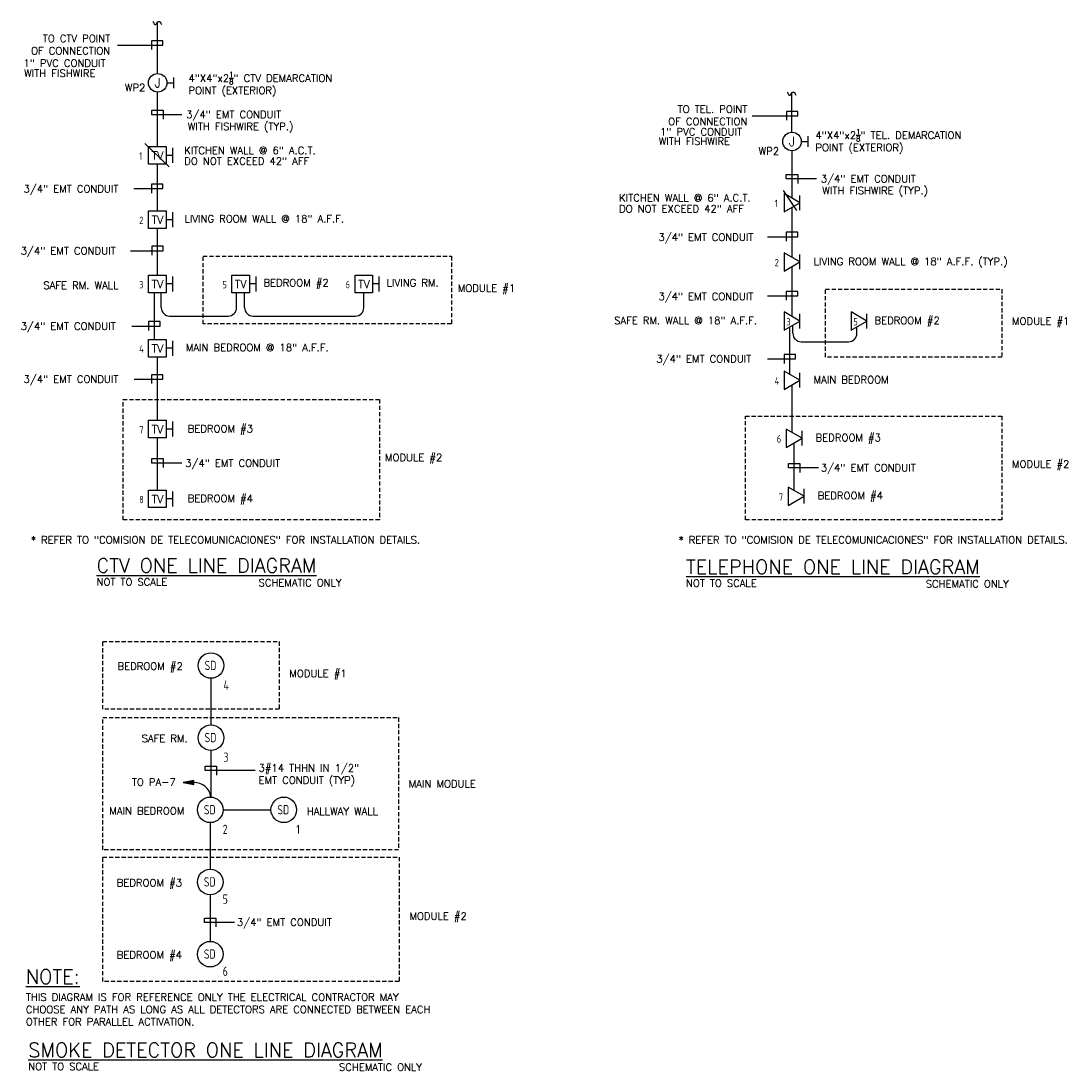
# Model space of a CAD drawing. Header units: inches. Extents: x 23373 to 33923, y 1540 to 5670.
# Tile 74 of 106: x 29993 to 30489, y 3301 to 3800. Entities that reach past the tile are written whole.
import ezdxf
from ezdxf.enums import TextEntityAlignment as Align

# ---------------------------------------------------------------- set-up
doc = ezdxf.new("R2010")
doc.units = ezdxf.units.IN
doc.header["$LTSCALE"] = 2
doc.header["$MEASUREMENT"] = 0
doc.linetypes.add('DASHED', pattern=[0.75, 0.5, -0.25])
doc.linetypes.add('HIDDEN', pattern=[0.375, 0.25, -0.125])
for name, color, linetype in [('1ELECPOWER', 4, 'CONTINUOUS'), ('eeCtvDist', 5, 'CONTINUOUS'), ('eeFaDist', 4, 'CONTINUOUS'), ('eeRecepDist', 120, 'CONTINUOUS'), ('eeRecepLINE', 120, 'HIDDEN'), ('eeTelDist', 5, 'CONTINUOUS'), ('EL-ANNO-TEXT', 4, 'CONTINUOUS'), ('EL-POWER-RISER', 5, 'CONTINUOUS'), ('ELECT-WORK', 3, 'CONTINUOUS')]:
    doc.layers.add(name, color=color, linetype=linetype)
doc.styles.add('100-48', font='archstyl.shx', dxfattribs={"width": 0.9, "height": 4.8})
doc.styles.add('140ANNO', font='simplex.shx', dxfattribs={"height": 0.14})
doc.styles.get("Standard").update_dxf_attribs({"font": 'simplex.shx'})

# ---------------------------------------------------------------- blocks, each defined once
blk = doc.blocks.new('HR FA')
at = {"layer": 'eeFaDist', "linetype": 'Continuous'}
blk.add_hatch(color=256, dxfattribs=at).paths.add_polyline_path([(-0.213, -0.283), (-0.172, -0.17), (-0.217, -0.163)])
for p, q in [((-0.217, -0.163), (-0.213, -0.283)), ((-0.172, -0.17), (-0.217, -0.163)), ((-0.213, -0.283), (-0.172, -0.17))]:
    blk.add_line(p, q, dxfattribs=at)
at = {"layer": 'eeFaDist', "linetype": 'ByBlock'}
blk.add_arc((-0.006, -0.189), 0.189, 88.0949, 173.0878, dxfattribs=at)
blk = doc.blocks.new('TEL-OUT')
at = {"layer": 'eeTelDist', "linetype": 'ByBlock'}
for p, q in [((0, 0), (0.157, 0.091)), ((0.157, -0.091), (0, 0)), ((0.157, 0.091), (0.157, -0.091))]:
    blk.add_line(p, q, dxfattribs=at)
at = {"layer": 'eeTelDist'}
blk.add_line((0, -0.073), (0, 0.073), dxfattribs=at)

msp = doc.modelspace()

# ---------------------------------------------------------------- linework, layer by layer
at = {"layer": 'eeCtvDist'}
for p, q in [((30057.37929599, 3775.39586099), (30057.37929599, 3799.44525357)), ((30057.37929599, 3740.69575703), (30057.37929599, 3766.59205665)), ((30057.37929599, 3710.10636826), (30057.37929599, 3732.32142937)), ((30057.37929599, 3679.51697948), (30057.37929599, 3701.73204059)), ((30056.04281044, 3648.92759071), (30056.04281044, 3671.14265182)), ((30059.21350091, 3664.03512126), (30059.21350091, 3671.14265182)), ((30095.03774877, 3664.03512126), (30095.03774877, 3671.14265182)), ((30098.85007875, 3664.03512126), (30098.85007875, 3671.14265182)), ((30155.54781114, 3664.03512126), (30155.54781114, 3671.14265182)), ((30057.37929599, 3610.47621699), (30057.37929599, 3640.55326304)), ((30057.37929599, 3577.28015964), (30057.37929599, 3602.10188933))]:
    msp.add_line(p, q, dxfattribs=at)
at = {"layer": 'eeCtvDist', "linetype": 'ByBlock'}
for p, q in [((30053.19213215, 3740.69575703), (30061.56645982, 3740.69575703)), ((30053.19213215, 3732.32142937), (30053.19213215, 3740.69575703)), ((30061.56645982, 3740.69575703), (30061.56645982, 3732.32142937)), ((30064.59428773, 3736.46780824), (30061.56645982, 3736.46780824)), ((30064.59428773, 3740.01866518), (30064.59428773, 3732.91695131)), ((30061.56645982, 3732.32142937), (30053.19213215, 3732.32142937)), ((30053.19213215, 3701.73204059), (30053.19213215, 3710.10636826)), ((30053.19213215, 3710.10636826), (30061.56645982, 3710.10636826)), ((30061.56645982, 3710.10636826), (30061.56645982, 3701.73204059)), ((30064.59428773, 3709.4292764), (30064.59428773, 3702.32756254)), ((30061.56645982, 3701.73204059), (30053.19213215, 3701.73204059)), ((30064.59428773, 3705.87841947), (30061.56645982, 3705.87841947)), ((30053.19213215, 3671.14265182), (30053.19213215, 3679.51697948)), ((30053.19213215, 3679.51697948), (30061.56645982, 3679.51697948)), ((30061.56645982, 3679.51697948), (30061.56645982, 3671.14265182)), ((30064.59428773, 3678.83988763), (30064.59428773, 3671.73817376)), ((30092.75674993, 3671.14265182), (30092.75674993, 3679.51697948)), ((30092.75674993, 3679.51697948), (30101.13107759, 3679.51697948)), ((30101.13107759, 3679.51697948), (30101.13107759, 3671.14265182)), ((30104.1589055, 3678.83988763), (30104.1589055, 3671.73817376)), ((30151.36064731, 3671.14265182), (30151.36064731, 3679.51697948)), ((30151.36064731, 3679.51697948), (30159.73497498, 3679.51697948)), ((30159.73497498, 3679.51697948), (30159.73497498, 3671.14265182)), ((30162.76280289, 3678.83988763), (30162.76280289, 3671.73817376)), ((30064.59428773, 3675.28903069), (30061.56645982, 3675.28903069)), ((30104.1589055, 3675.28903069), (30101.13107759, 3675.28903069)), ((30162.76280289, 3675.28903069), (30159.73497498, 3675.28903069)), ((30061.56645982, 3671.14265182), (30053.19213215, 3671.14265182)), ((30101.13107759, 3671.14265182), (30092.75674993, 3671.14265182)), ((30159.73497498, 3671.14265182), (30151.36064731, 3671.14265182)), ((30053.19213215, 3648.92759071), (30061.56645982, 3648.92759071)), ((30053.19213215, 3640.55326304), (30053.19213215, 3648.92759071)), ((30061.56645982, 3648.92759071), (30061.56645982, 3640.55326304)), ((30064.59428773, 3648.25049885), (30064.59428773, 3641.14878499)), ((30064.59428773, 3644.69964192), (30061.56645982, 3644.69964192)), ((30061.56645982, 3640.55326304), (30053.19213215, 3640.55326304)), ((30053.19213215, 3602.10188933), (30053.19213215, 3610.47621699)), ((30053.19213215, 3610.47621699), (30061.56645982, 3610.47621699)), ((30061.56645982, 3610.47621699), (30061.56645982, 3602.10188933)), ((30064.59428773, 3609.79912513), (30064.59428773, 3602.69741127)), ((30061.56645982, 3602.10188933), (30053.19213215, 3602.10188933)), ((30064.59428773, 3606.2482682), (30061.56645982, 3606.2482682)), ((30053.19213215, 3568.90583197), (30053.19213215, 3577.28015964)), ((30053.19213215, 3577.28015964), (30061.56645982, 3577.28015964)), ((30061.56645982, 3577.28015964), (30061.56645982, 3568.90583197)), ((30064.59428773, 3576.60306778), (30064.59428773, 3569.50135392)), ((30064.59428773, 3573.05221085), (30061.56645982, 3573.05221085)), ((30061.56645982, 3568.90583197), (30053.19213215, 3568.90583197))]:
    msp.add_line(p, q, dxfattribs=at)
at = {"layer": 'eeFaDist'}
msp.add_line((30051.353985, 3742.0801589), (30062.99453457, 3730.98910895), dxfattribs=at)
at = {"layer": 'eeFaDist', "ltscale": 2}
msp.add_line((30088.58379174, 3425.13657397), (30111.40509452, 3425.13657397), dxfattribs=at)
at = {"layer": 'eeFaDist', "linetype": 'DASHED', "ltscale": 2}
for points in [[(30079.11212782, 3688.46646882), (30197.21308747, 3688.46646882), (30197.21308747, 3656.26338475), (30079.11212782, 3656.26338475)], [(30375.05420905, 3672.75272208), (30458.99836647, 3672.75272208), (30458.99836647, 3640.54963801), (30375.05420905, 3640.54963801)], [(30041.04337403, 3620.36164888), (30163.05628523, 3620.36164888), (30163.05628523, 3563.03764908), (30041.04337403, 3563.03764908)], [(30336.98545526, 3612.46123353), (30458.99836647, 3612.46123353), (30458.99836647, 3563.05435943), (30336.98545526, 3563.05435943)], [(30031.36700808, 3505.1828904), (30115.31116549, 3505.1828904), (30115.31116549, 3472.97980633), (30031.36700808, 3472.97980633)], [(30031.36700808, 3469.0666316), (30172.1040052, 3469.0666316), (30172.1040052, 3406.14847548), (30031.36700808, 3406.14847548)], [(30031.36700808, 3402.66396637), (30172.28336041, 3402.66396637), (30172.28336041, 3343.45185111), (30031.36700808, 3343.45185111)]]:
    msp.add_lwpolyline(points, close=True, dxfattribs=at)
at = {"layer": 'eeRecepDist'}
for p, q in [((30065.21566961, 3768.42933223), (30065.21566961, 3773.56494187)), ((30061.93293432, 3770.99713705), (30065.21566961, 3770.99713705))]:
    msp.add_line(p, q, dxfattribs=at)
msp.add_circle((30057.52850519, 3770.99395882), 4.40443028, dxfattribs=at)
at = {"layer": 'eeRecepLINE', "linetype": 'Continuous'}
for points in [[(30055.21483495, 3800.23043891), (30056.60148517, 3798.75437337), (30057.9881354, 3800.23043891), (30059.37478562, 3798.75437337)], [(30356.86521573, 3766.59672728), (30358.25186595, 3765.12066175), (30359.63851618, 3766.59672728), (30361.0251664, 3765.12066175)]]:
    msp.add_spline(points, degree=3, dxfattribs=at)
at = {"layer": 'eeTelDist'}
for p, q in [((30359.02967677, 3747.46096102), (30359.02967677, 3765.97816083)), ((30363.5833151, 3743.06223707), (30366.86605039, 3743.06223707)), ((30366.86605039, 3740.49443225), (30366.86605039, 3745.6300419)), ((30354.95744202, 3719.69729742), (30361.35571665, 3710.2300792))]:
    msp.add_line(p, q, dxfattribs=at)
at = {"layer": 'eeTelDist', "ltscale": 2}
for p, q in [((30359.17888597, 3716.13821355), (30359.17888597, 3738.61075985)), ((30359.17888597, 3687.98548974), (30359.17888597, 3711.77658456)), ((30359.17888597, 3659.83276592), (30359.17888597, 3683.62386075)), ((30063.21350091, 3660.03512126), (30091.03774877, 3660.03512126)), ((30102.85007875, 3660.03512126), (30151.54781114, 3660.03512126)), ((30358.19518159, 3632.24798409), (30358.19518159, 3654.90319495)), ((30359.59307164, 3651.82176405), (30359.59307164, 3655.71026714)), ((30390.05530283, 3651.82176405), (30390.05530283, 3654.90319495)), ((30363.59307164, 3647.82176405), (30386.05530283, 3647.82176405)), ((30359.17888597, 3604.66320226), (30359.17888597, 3627.31841312)), ((30360.16259034, 3577.07842043), (30360.16259034, 3599.73363129))]:
    msp.add_line(p, q, dxfattribs=at)
at = {"layer": 'eeTelDist'}
msp.add_circle((30359.17888597, 3743.05905884), 4.40443028, dxfattribs=at)
at = {"layer": 'eeTelDist', "ltscale": 2}
for centre, start, end in [((30063.21350091, 3664.03512126), 180, 270), ((30151.54781114, 3664.03512126), 270, 0), ((30363.59307164, 3651.82176405), 180, 270), ((30386.05530283, 3651.82176405), 270, 0)]:
    msp.add_arc(centre, 4, start, end, dxfattribs=at)
at = {"layer": 'eeTelDist'}
for centre, start, end in [((30091.03774877, 3664.03512126), 270, 0), ((30102.85007875, 3664.03512126), 180, 270)]:
    msp.add_arc(centre, 4, start, end, dxfattribs=at)
at = {"layer": 'EL-POWER-RISER'}
for p, q in [((30082.85223261, 3487.70410676), (30082.85223261, 3465.5388222)), ((30082.85223261, 3453.37409654), (30082.85223261, 3431.20881197)), ((30082.50142891, 3419.05421114), (30082.50142891, 3396.88892658)), ((30082.50142891, 3384.72420091), (30082.50142891, 3362.55891635))]:
    msp.add_line(p, q, dxfattribs=at)
for centre in [(30082.85223261, 3493.78646959), (30082.85223261, 3459.45645937), (30082.50142891, 3425.13657397), (30117.48745735, 3425.13657397), (30082.50142891, 3390.80656374), (30082.50142891, 3356.47655352)]:
    msp.add_circle(centre, 6.08236283, dxfattribs=at)
at = {"layer": 'ELECT-WORK', "color": 2, "linetype": 'Continuous'}
for p, q in [((30038.35402494, 3788.89688479), (30059.96495657, 3788.89688479)), ((30059.96495657, 3791.00399392), (30054.54159258, 3791.00399392)), ((30054.54159258, 3791.00399392), (30054.54159258, 3786.78977566)), ((30059.96495657, 3788.89688479), (30059.96495657, 3791.00399392)), ((30054.66761399, 3757.91267994), (30060.09097798, 3757.91267994)), ((30054.66761399, 3755.80557081), (30054.66761399, 3757.91267994)), ((30060.09097798, 3757.91267994), (30060.09097798, 3753.69846168)), ((30356.485107, 3757.37028229), (30356.485107, 3753.15606403)), ((30361.90847099, 3757.37028229), (30356.485107, 3757.37028229)), ((30361.90847099, 3755.26317316), (30361.90847099, 3757.37028229)), ((30069.00241633, 3755.80557081), (30054.66761399, 3755.80557081)), ((30340.29753936, 3755.26317316), (30361.90847099, 3755.26317316)), ((30356.46720397, 3727.3744867), (30361.89056796, 3727.3744867)), ((30356.46720397, 3725.26737757), (30356.46720397, 3727.3744867)), ((30361.89056796, 3727.3744867), (30361.89056796, 3723.16026844)), ((30059.96495657, 3722.77427611), (30054.54159258, 3722.77427611)), ((30054.54159258, 3722.77427611), (30054.54159258, 3718.56005785)), ((30059.96495657, 3720.66716698), (30059.96495657, 3722.77427611)), ((30370.80200631, 3725.26737757), (30356.46720397, 3725.26737757)), ((30046.24057929, 3720.66716698), (30059.96495657, 3720.66716698)), ((30347.55576562, 3697.77392802), (30361.89056796, 3697.77392802)), ((30356.46720397, 3699.88103715), (30356.46720397, 3695.66681889)), ((30361.89056796, 3699.88103715), (30356.46720397, 3699.88103715)), ((30361.89056796, 3697.77392802), (30361.89056796, 3699.88103715)), ((30054.66761399, 3693.2131632), (30054.66761399, 3688.99894494)), ((30060.09097798, 3693.2131632), (30054.66761399, 3693.2131632)), ((30060.09097798, 3691.10605407), (30060.09097798, 3693.2131632)), ((30044.53315625, 3691.10605407), (30060.09097798, 3691.10605407)), ((30356.46720397, 3671.72831333), (30356.46720397, 3667.51409507)), ((30361.89056796, 3671.72831333), (30356.46720397, 3671.72831333)), ((30361.89056796, 3669.6212042), (30361.89056796, 3671.72831333)), ((30347.55576562, 3669.6212042), (30361.89056796, 3669.6212042)), ((30053.20510703, 3657.3736859), (30053.20510703, 3653.15946764)), ((30058.62847102, 3657.3736859), (30053.20510703, 3657.3736859)), ((30058.62847102, 3655.26657677), (30058.62847102, 3657.3736859)), ((30045.25107036, 3655.26657677), (30058.62847102, 3655.26657677)), ((30360.90686359, 3641.75307023), (30355.4834996, 3641.75307023)), ((30355.4834996, 3641.75307023), (30355.4834996, 3637.53885197)), ((30360.90686359, 3639.6459611), (30360.90686359, 3641.75307023)), ((30347.52946293, 3639.6459611), (30360.90686359, 3639.6459611)), ((30059.96495657, 3632.13804248), (30054.54159258, 3632.13804248)), ((30054.54159258, 3632.13804248), (30054.54159258, 3627.92382422)), ((30059.96495657, 3630.03093335), (30059.96495657, 3632.13804248)), ((30046.28213288, 3630.03093335), (30059.96495657, 3630.03093335)), ((30054.66761399, 3592.1948724), (30060.09097798, 3592.1948724)), ((30054.66761399, 3590.08776327), (30054.66761399, 3592.1948724)), ((30060.09097798, 3592.1948724), (30060.09097798, 3587.98065414)), ((30069.00241633, 3590.08776327), (30054.66761399, 3590.08776327)), ((30357.45090834, 3589.8886355), (30362.87427233, 3589.8886355)), ((30357.45090834, 3587.78152637), (30357.45090834, 3589.8886355)), ((30371.78571068, 3587.78152637), (30357.45090834, 3587.78152637)), ((30362.87427233, 3589.8886355), (30362.87427233, 3585.67441724)), ((30080.14055061, 3443.79568291), (30080.14055061, 3445.90279204)), ((30080.14055061, 3445.90279204), (30085.5639146, 3445.90279204)), ((30103.84942084, 3443.79568291), (30080.14055061, 3443.79568291)), ((30085.5639146, 3445.90279204), (30085.5639146, 3441.68857378)), ((30079.78974692, 3373.64155863), (30085.21311091, 3373.64155863)), ((30079.78974692, 3371.5344495), (30079.78974692, 3373.64155863)), ((30085.21311091, 3373.64155863), (30085.21311091, 3369.42734037)), ((30094.12454926, 3371.5344495), (30079.78974692, 3371.5344495))]:
    msp.add_line(p, q, dxfattribs=at)

# ---------------------------------------------------------------- block references
at = {"layer": 'eeFaDist', "xscale": 41.99999999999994, "yscale": 41.99999999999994, "zscale": 41.99999999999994, "rotation": 279.1153321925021}
msp.add_blockref('HR FA', (30082.85223261, 3431.20881197), dxfattribs=at)
at = {"layer": 'eeTelDist', "xscale": -48, "yscale": 48, "zscale": 48}
for p in [(30362.95616748, 3713.95739906), (30362.95616748, 3685.80467524), (30362.95616748, 3657.65195143), (30394.81628871, 3657.65195143), (30362.95616748, 3629.49922761), (30363.93987185, 3601.91444578), (30364.92357622, 3574.32966395)]:
    msp.add_blockref('TEL-OUT', p, dxfattribs=at)

# ---------------------------------------------------------------- texts
at = {"layer": '1ELECPOWER', "color": 3}
for p in [(30041.90733505, 3766.95584876), (30343.32683486, 3736.80024364)]:
    msp.add_text('WP2', height=3.5, dxfattribs=at).set_placement(p)
at = {"layer": 'eeCtvDist', "color": 4, "linetype": 'ByBlock'}
for p in [(30057.42004877, 3734.43500936), (30057.42004877, 3703.84562058), (30057.42004877, 3673.25623181), (30096.98466654, 3673.25623181), (30155.58856393, 3673.25623181), (30057.42004877, 3642.66684303), (30057.42004877, 3604.21546932), (30057.42004877, 3571.01941196)]:
    msp.add_text('TV', height=3.84, dxfattribs=at).set_placement(p, align=Align.CENTER)
at = {"layer": 'eeFaDist', "style": '100-48', "width": 0.9}
for s, height, p in [('SD', 4.406557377, (30079.83168437, 3491.63453827)), ('4', 4.40655738, (30088.80185839, 3482.30720876)), ('SD', 4.406557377, (30079.83168437, 3457.30452805)), ('3', 4.40655738, (30088.80185839, 3447.97719854)), ('SD', 4.406557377, (30079.48088068, 3422.98464265)), ('SD', 4.406557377, (30114.46690911, 3422.98464265)), ('2', 4.40655738, (30088.45105469, 3413.65731314)), ('1', 4.40655738, (30123.43708313, 3413.65731314)), ('SD', 4.406557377, (30079.48088068, 3388.65463243)), ('5', 4.40655738, (30088.45105469, 3380.45805073)), ('SD', 4.406557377, (30079.48088068, 3354.3246222)), ('6', 4.40655738, (30088.45105469, 3346.1280405))]:
    msp.add_text(s, height=height, dxfattribs=at).set_placement(p)
at = {"layer": 'eeRecepDist'}
for p in [(30057.52850519, 3770.99395882), (30359.17888597, 3743.05905884)]:
    msp.add_text('J', height=4.40443028, dxfattribs=at).set_placement(p, align=Align.MIDDLE)
at = {"layer": 'eeTelDist', "color": 4, "style": '100-48', "width": 0.9}
for s, p in [('1', (30048.72031182, 3734.42504764)), ('1', (30350.92978412, 3711.87385349)), ('2', (30048.72031182, 3703.83565886)), ('2', (30350.92978412, 3683.72112968)), ('3', (30048.72031182, 3673.24627009)), ('5', (30088.28492959, 3673.24627009)), ('6', (30146.88882697, 3673.24627009)), ('3', (30356.46508364, 3655.56840586)), ('5', (30388.32520488, 3655.56840586)), ('4', (30048.72031182, 3642.65688131)), ('4', (30350.92978412, 3627.41568205)), ('7', (30048.72031182, 3604.20550759)), ('6', (30351.91348849, 3599.83090022)), ('8', (30048.72031182, 3571.00945024)), ('7', (30352.89719286, 3572.24611839))]:
    msp.add_text(s, height=3.48769622, dxfattribs=at).set_placement(p)
at = {"layer": 'EL-ANNO-TEXT'}
for s, height, p in [('1" PVC CONDUIT', 3.5, (29993.71767877, 3778.57727926)), ('WITH FISHWIRE', 3.5, (29994.00087546, 3773.78417456)), ('3/4" EMT CONDUIT', 3.5, (30071.06749409, 3754.15624655)), ('WITH FISHWIRE (TYP.)', 3.5, (30071.80484513, 3748.52821646)), ('1" PVC CONDUIT', 3.5, (30296.42886325, 3745.95679459)), ('WITH FISHWIRE', 3.5, (30295.80406284, 3741.46897241)), ('KITCHEN WALL @ 6" A.C.T.', 3.5, (30070.11357204, 3737.09330444)), ('DO NOT EXCEED 42" AFF', 3.5, (30070.16032842, 3732.01981025)), ('3/4" EMT CONDUIT', 3.5, (30372.86708407, 3723.61805331)), ('3/4" EMT CONDUIT', 3.5, (29993.71767877, 3718.8149814)), ('WITH FISHWIRE (TYP.)', 3.5, (30373.60443511, 3717.99002322)), ('KITCHEN WALL @ 6" A.C.T.', 3.5, (30276.92350524, 3714.48485503)), ('DO NOT EXCEED 42" AFF', 3.5, (30276.92350524, 3709.33387331)), ('LIVING ROOM WALL @ 18" A.F.F.', 3.5, (30070.24106783, 3704.5789697)), ('3/4" EMT CONDUIT', 3.5, (30295.64329017, 3695.78171129)), ('3/4" EMT CONDUIT', 3.5, (29992.38119322, 3689.32437858)), ('LIVING ROOM WALL @ 18" A.F.F. (TYP.)', 3.5, (30369.47410429, 3684.23453302)), ('SAFE RM. WALL', 3.5, (30003.15457554, 3672.89723436)), ('BEDROOM #2', 3.5, (30107.80812387, 3674.12427467)), ('LIVING RM.', 3.5, (30166.41202125, 3674.12427467)), ('MODULE #1', 3.5, (30200.24039835, 3671.58164188)), ('3/4" EMT CONDUIT', 3.5, (30295.64329017, 3667.62898748)), ('3/4" EMT CONDUIT', 3.5, (29992.38119322, 3653.48490129)), ('SAFE RM. WALL @ 18" A.F.F.', 3.5, (30274.58835895, 3656.17332721)), ('BEDROOM #2', 3.5, (30398.38808216, 3656.17332721)), ('MODULE #1', 3.5, (30463.78418488, 3655.86789513)), ('MAIN BEDROOM @ 18" A.F.F.', 3.5, (30070.88501845, 3643.28916843)), ('3/4" EMT CONDUIT', 3.5, (30294.65958579, 3637.86428561)), ('3/4" EMT CONDUIT', 3.5, (29993.71767877, 3628.24925787)), ('MAIN BEDROOM', 3.5, (30369.42168816, 3628.02060339)), ('BEDROOM #3', 3.5, (30071.79471248, 3604.69556725)), ('BEDROOM #3', 3.5, (30370.40539253, 3600.43582156)), ('3/4" EMT CONDUIT', 3.5, (30070.60304052, 3588.30608779)), ('MODULE #2', 3.5, (30165.57659373, 3591.02336537)), ('MODULE #2', 3.5, (30463.78418488, 3587.88834281)), ('3/4" EMT CONDUIT', 3.5, (30372.86708407, 3586.13220211)), ('BEDROOM #4', 3.5, (30371.38909691, 3572.85103973)), ('BEDROOM #4', 3.5, (30071.79471248, 3571.4995099)), ('* REFER TO "COMISION DE TELECOMUNICACIONES" FOR INSTALLATION DETAILS.', 3.5, (29997.24957514, 3551.78512983)), ('* REFER TO "COMISION DE TELECOMUNICACIONES" FOR INSTALLATION DETAILS.', 3.5, (30305.23573911, 3551.78512983)), ('NOT TO SCALE', 3.4876962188, (30028.45693696, 3531.78521563)), ('SCHEMATIC ONLY', 3.4876962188, (30105.49693275, 3531.44901611)), ('NOT TO SCALE', 3.4876962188, (30308.76270587, 3531.18778544)), ('SCHEMATIC ONLY', 3.4876962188, (30422.78000272, 3530.85158592)), ('BEDROOM #2', 3.5, (30038.39078837, 3491.69621052)), ('MODULE #1', 3.5, (30120.09698391, 3488.29806346)), ('SAFE RM.', 3.5, (30049.8947821, 3457.36620029)), ('TO PA-7', 3.5, (30045.25581882, 3436.61150601)), ('MAIN MODULE', 3.5, (30176.88982362, 3435.71879364)), ('MAIN BEDROOM', 3.5, (30034.49078557, 3422.85083901)), ('HALLWAY WALL', 3.5, (30128.40494308, 3422.67541154)), ('BEDROOM #3', 3.5, (30038.03998468, 3388.71630467)), ('3/4" EMT CONDUIT', 3.5, (30095.20592264, 3369.88512524)), ('MODULE #2', 3.5, (30177.23256688, 3372.86458715)), ('BEDROOM #4', 3.5, (30038.03998468, 3354.38629445)), ('NOT TO SCALE', 3.4876962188, (29995.97340156, 3301.29713508)), ('SCHEMATIC ONLY', 3.4876962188, (30143.73090671, 3300.96093556))]:
    msp.add_text(s, height=height, dxfattribs=at).set_placement(p)
at = {"layer": 'EL-ANNO-TEXT', "color": 5, "linetype": 'Continuous', "style": '140ANNO'}
for s, p in [('%%UCTV ONE LINE DIAGRAM', (30028.45693696, 3538.01310074)), ('%%UTELEPHONE ONE LINE DIAGRAM', (30308.76270587, 3537.41567055)), ('%%UNOTE:', (29994.81223322, 3342.42633778)), ('%%USMOKE DETECTOR ONE LINE DIAGRAM', (29995.97340156, 3307.52502019))]:
    msp.add_text(s, height=6.72, dxfattribs=at).set_placement(p)
at = {"layer": 'EL-ANNO-TEXT', "char_height": 3.5}
for s, insert, width, attachment_point in [('TO CTV POINT \\POF CONNECTION', (30034.95488514, 3793.84283501), 82.5, 3), ('\\A1;4"X4"x2{\\H0.7x;\\S1/8;}" CTV DEMARCATION \\PPOINT (EXTERIOR)', (30072.14369644, 3776.1348177), 117.5, 1), ('TO TEL. POINT \\POF CONNECTION', (30337.94133554, 3760.20912338), 82.5, 3), ('\\A1;4"X4"x2{\\H0.7x;\\S1/8;}" TEL. DEMARCATION \\PPOINT (EXTERIOR)', (30370.29641904, 3748.97624877), 117.5, 1)]:
    msp.add_mtext(s, dxfattribs=dict(at, insert=insert, width=width, attachment_point=attachment_point))
at = {"layer": 'EL-ANNO-TEXT', "ltscale": 2, "insert": (30105.46845198, 3446.79393701), "char_height": 3.5, "width": 56.703937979, "attachment_point": 1}
msp.add_mtext('3#14 THHN IN 1/2" EMT CONDUIT (TYP)', dxfattribs=at)
at = {"layer": 'EL-ANNO-TEXT', "linetype": 'Continuous', "insert": (29994.81223322, 3337.77909077), "char_height": 3.5, "width": 212.5178523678, "attachment_point": 1}
msp.add_mtext('THIS DIAGRAM IS FOR REFERENCE ONLY THE ELECTRICAL CONTRACTOR MAY CHOOSE ANY PATH AS LONG AS ALL DETECTORS ARE CONNECTED BETWEEN EACH OTHER FOR PARALLEL ACTIVATION.', dxfattribs=at)

doc.saveas('drawing.dxf')
